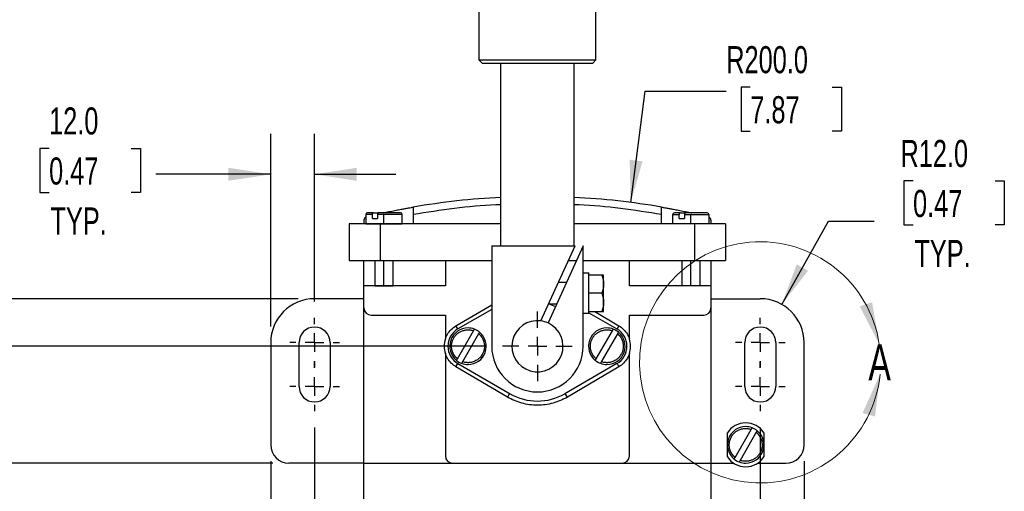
# Model space of a CAD drawing. Header units: millimetres. Extents: x 22 to 956, y 22 to 733.
# Tile 4 of 10: x 192 to 461, y 343 to 473. Entities that reach past the tile are written whole.
import ezdxf

# ---------------------------------------------------------------- set-up
doc = ezdxf.new("R2010")
doc.units = ezdxf.units.MM
doc.header["$LTSCALE"] = 3.5
doc.linetypes.add('CENTERX2', pattern=[20.32, 12.7, -2.54, 2.54, -2.54])
doc.layers.add('CENTER', color=40, linetype='CENTERX2')
doc.layers.add('DIMENSIONS', color=140, linetype='Continuous', lineweight=25)
doc.styles.add('SLDTEXTSTYLE0', font='TXT', dxfattribs={"width": 0.7})
doc.dimstyles.new('SLDDIMSTYLE0', dxfattribs={"dimtxt": 7.553027, "dimasz": 11.557, "dimexe": 0, "dimexo": 0.0625, "dimgap": 1.888257, "dimtad": 0, "dimtih": 1, "dimtoh": 1, "dimrnd": 1e-09, "dimzin": 4, "dimdsep": 46, "dimtxsty": 'SLDTEXTSTYLE0', "dimsah": 1, "dimcen": 0.09, "dimadec": 0, "dimazin": 1, "dimtfac": 1, "dimtofl": 0, "dimtmove": 0, "dimatfit": 3, "dimfxl": 0, "dimfrac": 2, "dimtolj": 1, "dimtzin": 12, "dimarcsym": 0})
doc.dimstyles.new('SLDDIMSTYLE2', dxfattribs={"dimtxt": 7.553027, "dimasz": 11.557, "dimexe": 0, "dimexo": 0.0625, "dimgap": 1.888257, "dimtad": 0, "dimtih": 1, "dimtoh": 1, "dimrnd": 1e-09, "dimzin": 12, "dimdsep": 46, "dimtxsty": 'SLDTEXTSTYLE0', "dimsah": 1, "dimcen": 0.09, "dimadec": 0, "dimazin": 3, "dimtfac": 1, "dimtofl": 0, "dimtmove": 0, "dimatfit": 3, "dimfxl": 0, "dimfrac": 2, "dimtolj": 1, "dimtzin": 12, "dimarcsym": 0})
doc.dimstyles.new('SLDDIMSTYLE3', dxfattribs={"dimtxt": 7.553027, "dimasz": 11.557, "dimexe": 0, "dimexo": 0.0625, "dimgap": 1.888257, "dimtad": 0, "dimtih": 1, "dimtoh": 1, "dimrnd": 1e-09, "dimzin": 4, "dimdsep": 46, "dimtxsty": 'SLDTEXTSTYLE0', "dimsah": 1, "dimcen": 0.09, "dimadec": 0, "dimazin": 1, "dimtfac": 1, "dimtmove": 0, "dimatfit": 0, "dimfxl": 0, "dimfrac": 2, "dimtolj": 1, "dimtzin": 12, "dimarcsym": 0})
doc.dimstyles.new('SLDDIMSTYLE4', dxfattribs={"dimtxt": 7.553027, "dimasz": 11.557, "dimexe": 0, "dimexo": 0.0625, "dimgap": 1.888257, "dimtad": 0, "dimtih": 1, "dimtoh": 1, "dimrnd": 1e-09, "dimzin": 4, "dimdsep": 46, "dimtxsty": 'SLDTEXTSTYLE0', "dimsah": 1, "dimcen": 0, "dimadec": 0, "dimazin": 1, "dimtfac": 1, "dimtofl": 0, "dimtmove": 0, "dimatfit": 3, "dimfxl": 0, "dimfrac": 2, "dimtolj": 1, "dimtzin": 12, "dimarcsym": 0})
doc.dimstyles.new('SLDDIMSTYLE5', dxfattribs={"dimtxt": 7.553027, "dimasz": 11.557, "dimexe": 0, "dimexo": 0.0625, "dimgap": 1.888257, "dimtad": 0, "dimtih": 1, "dimtoh": 1, "dimrnd": 1e-09, "dimzin": 4, "dimdsep": 46, "dimtxsty": 'SLDTEXTSTYLE0', "dimsah": 1, "dimcen": 0, "dimadec": 0, "dimazin": 1, "dimtfac": 1, "dimtofl": 0, "dimtmove": 0, "dimatfit": 3, "dimfxl": 0, "dimfrac": 2, "dimtolj": 1, "dimtzin": 12, "dimarcsym": 0})

# ---------------------------------------------------------------- blocks, each defined once
blk = doc.blocks.new('_D_1')
at = {"layer": 'DIMENSIONS'}
for p, q in [((272.53, 360.97), (272.53, 160.6)), ((394.53, 360.97), (394.53, 160.6)), ((272.53, 171.71), (311.27, 171.71)), ((321.51, 171.71), (318.97, 171.71)), ((318.97, 171.71), (318.97, 159.71)), ((343.95, 171.71), (346.49, 171.71)), ((346.49, 171.71), (346.49, 159.71)), ((394.53, 171.71), (354.19, 171.71)), ((318.97, 159.71), (321.51, 159.71)), ((346.49, 159.71), (343.95, 159.71))]:
    blk.add_line(p, q, dxfattribs=at)
for points in [[(272.53, 171.71), (284.09, 169.93), (284.09, 173.49)], [(394.53, 171.71), (382.97, 173.49), (382.97, 169.93)]]:
    blk.add_solid(points, dxfattribs=at)
at = {"layer": 'DIMENSIONS', "char_height": 7.408, "attachment_point": 1, "style": 'SLDTEXTSTYLE0'}
for s, insert in [('122.0', (318.37, 182.95)), ('4.80', (321.51, 169.26))]:
    blk.add_mtext(s, dxfattribs=dict(at, insert=insert))
blk = doc.blocks.new('_D_2')
at = {"layer": 'DIMENSIONS'}
for p, q in [((260.53, 351.76), (260.53, 128.59)), ((406.53, 351.76), (406.53, 128.59)), ((260.53, 139.7), (311.27, 139.7)), ((321.51, 139.7), (318.97, 139.7)), ((318.97, 139.7), (318.97, 127.7)), ((343.95, 139.7), (346.49, 139.7)), ((346.49, 139.7), (346.49, 127.7)), ((406.53, 139.7), (354.19, 139.7)), ((318.97, 127.7), (321.51, 127.7)), ((346.49, 127.7), (343.95, 127.7))]:
    blk.add_line(p, q, dxfattribs=at)
for points in [[(260.53, 139.7), (272.09, 137.92), (272.09, 141.48)], [(406.53, 139.7), (394.97, 141.48), (394.97, 137.92)]]:
    blk.add_solid(points, dxfattribs=at)
at = {"layer": 'DIMENSIONS', "char_height": 7.408, "attachment_point": 1, "style": 'SLDTEXTSTYLE0'}
for s, insert in [('146.0', (318.37, 150.94)), ('5.75', (321.51, 137.25))]:
    blk.add_mtext(s, dxfattribs=dict(at, insert=insert))
blk = doc.blocks.new('_D_5')
at = {"layer": 'DIMENSIONS'}
for p, q in [((261.09, 351.2), (161.93, 351.2)), ((173.04, 351.2), (173.04, 311.82)), ((161.82, 298.12), (159.28, 298.12)), ((159.28, 298.12), (159.28, 286.12)), ((184.26, 298.12), (186.8, 298.12)), ((186.8, 298.12), (186.8, 286.12)), ((159.28, 286.12), (161.82, 286.12)), ((186.8, 286.12), (184.26, 286.12)), ((173.04, 237.7), (173.04, 284.43)), ((317.56, 237.7), (161.93, 237.7))]:
    blk.add_line(p, q, dxfattribs=at)
for points in [[(173.04, 351.2), (171.26, 339.65), (174.82, 339.65)], [(173.04, 237.7), (174.82, 249.26), (171.26, 249.26)]]:
    blk.add_solid(points, dxfattribs=at)
at = {"layer": 'DIMENSIONS', "char_height": 7.408, "attachment_point": 1, "style": 'SLDTEXTSTYLE0'}
for s, insert in [('113.5', (158.68, 309.36)), ('4.47', (161.82, 295.67))]:
    blk.add_mtext(s, dxfattribs=dict(at, insert=insert))
blk = doc.blocks.new('_D_6')
at = {"layer": 'DIMENSIONS'}
for p, q in [((268.09, 396.2), (88.42, 396.2)), ((99.53, 396.2), (99.53, 335.48)), ((88.31, 321.79), (85.77, 321.79)), ((85.77, 321.79), (85.77, 309.78)), ((110.75, 321.79), (113.29, 321.79)), ((113.29, 321.79), (113.29, 309.78)), ((85.77, 309.78), (88.31, 309.78)), ((99.53, 237.7), (99.53, 308.09)), ((113.29, 309.78), (110.75, 309.78)), ((317.56, 237.7), (88.42, 237.7))]:
    blk.add_line(p, q, dxfattribs=at)
for points in [[(99.53, 396.2), (97.75, 384.65), (101.31, 384.65)], [(99.53, 237.7), (101.31, 249.26), (97.75, 249.26)]]:
    blk.add_solid(points, dxfattribs=at)
at = {"layer": 'DIMENSIONS', "char_height": 7.408, "attachment_point": 1, "style": 'SLDTEXTSTYLE0'}
for s, insert in [('158.5', (85.17, 333.03)), ('6.24', (88.31, 319.33))]:
    blk.add_mtext(s, dxfattribs=dict(at, insert=insert))
blk = doc.blocks.new('_D_7')
at = {"layer": 'DIMENSIONS'}
for p, q in [((329.09, 563.35), (54.78, 563.35)), ((65.89, 563.35), (65.89, 420.62)), ((51.53, 406.92), (48.99, 406.92)), ((48.99, 406.92), (48.99, 394.92)), ((80.25, 406.92), (82.79, 406.92)), ((82.79, 406.92), (82.79, 394.92)), ((48.99, 394.92), (51.53, 394.92)), ((82.79, 394.92), (80.25, 394.92)), ((65.89, 237.7), (65.89, 393.23)), ((317.56, 237.7), (54.78, 237.7))]:
    blk.add_line(p, q, dxfattribs=at)
for points in [[(65.89, 563.35), (64.11, 551.8), (67.67, 551.8)], [(65.89, 237.7), (67.67, 249.26), (64.11, 249.26)]]:
    blk.add_solid(points, dxfattribs=at)
at = {"layer": 'DIMENSIONS', "char_height": 7.408, "attachment_point": 1, "style": 'SLDTEXTSTYLE0'}
for s, insert in [('325.7', (51.53, 418.16)), ('12.82', (51.53, 404.47))]:
    blk.add_mtext(s, dxfattribs=dict(at, insert=insert))
blk = doc.blocks.new('_D_8')
at = {"layer": 'DIMENSIONS'}
for p, q in [((260.53, 388.65), (260.53, 441.38)), ((272.53, 395.44), (272.53, 441.38)), ((199.88, 437.34), (197.35, 437.34)), ((197.35, 437.34), (197.35, 425.33)), ((222.33, 437.34), (224.86, 437.34)), ((224.86, 437.34), (224.86, 425.33)), ((260.53, 430.27), (229.09, 430.27)), ((272.53, 430.27), (294.76, 430.27)), ((197.35, 425.33), (199.88, 425.33)), ((224.86, 425.33), (222.33, 425.33))]:
    blk.add_line(p, q, dxfattribs=at)
for points in [[(260.53, 430.27), (248.97, 432.05), (248.97, 428.49)], [(272.53, 430.27), (284.09, 428.49), (284.09, 432.05)]]:
    blk.add_solid(points, dxfattribs=at)
at = {"layer": 'DIMENSIONS', "char_height": 7.408, "attachment_point": 1, "style": 'SLDTEXTSTYLE0'}
for s, insert in [('12.0', (199.88, 448.58)), ('0.47', (199.88, 434.88)), ('TYP.', (200.25, 421.19))]:
    blk.add_mtext(s, dxfattribs=dict(at, insert=insert))
blk = doc.blocks.new('_D_9')
at = {"layer": 'DIMENSIONS'}
for p, q in [((436.34, 428.44), (433.8, 428.44)), ((433.8, 428.44), (433.8, 416.44)), ((458.78, 428.44), (461.32, 428.44)), ((461.32, 428.44), (461.32, 416.44)), ((400.41, 394.67), (413.22, 417.48)), ((413.22, 417.48), (425.71, 417.48)), ((433.8, 416.44), (436.34, 416.44)), ((461.32, 416.44), (458.78, 416.44))]:
    blk.add_line(p, q, dxfattribs=at)
blk.add_solid([(400.41, 394.67), (407.62, 403.87), (404.52, 405.61)], dxfattribs=at)
at = {"layer": 'DIMENSIONS', "char_height": 7.408, "attachment_point": 1, "style": 'SLDTEXTSTYLE0'}
for s, insert in [('R12.0', (432.9, 439.68)), ('0.47', (436.34, 425.99)), ('TYP.', (436.7, 412.29))]:
    blk.add_mtext(s, dxfattribs=dict(at, insert=insert))
blk = doc.blocks.new('_D_10')
at = {"layer": 'DIMENSIONS'}
for p, q in [((319.55, 383.2), (123.68, 383.2)), ((134.79, 383.2), (134.79, 321.45)), ((123.57, 307.76), (121.03, 307.76)), ((121.03, 307.76), (121.03, 295.75)), ((146.01, 307.76), (148.55, 307.76)), ((148.55, 307.76), (148.55, 295.75)), ((121.03, 295.75), (123.57, 295.75)), ((134.79, 237.7), (134.79, 294.06)), ((148.55, 295.75), (146.01, 295.75)), ((317.56, 237.7), (123.68, 237.7))]:
    blk.add_line(p, q, dxfattribs=at)
for points in [[(134.79, 383.2), (133.01, 371.65), (136.57, 371.65)], [(134.79, 237.7), (136.57, 249.26), (133.01, 249.26)]]:
    blk.add_solid(points, dxfattribs=at)
at = {"layer": 'DIMENSIONS', "char_height": 7.408, "attachment_point": 1, "style": 'SLDTEXTSTYLE0'}
for s, insert in [('145.5', (120.43, 319)), ('5.73', (123.57, 305.3))]:
    blk.add_mtext(s, dxfattribs=dict(at, insert=insert))
blk = doc.blocks.new('_D_11')
at = {"layer": 'DIMENSIONS'}
for p, q in [((359.06, 422.57), (362.99, 453.04)), ((362.99, 453.04), (385.21, 453.04)), ((391.79, 454.11), (389.25, 454.11)), ((389.25, 454.11), (389.25, 442.1)), ((414.24, 454.11), (416.77, 454.11)), ((416.77, 454.11), (416.77, 442.1)), ((389.25, 442.1), (391.79, 442.1)), ((416.77, 442.1), (414.24, 442.1))]:
    blk.add_line(p, q, dxfattribs=at)
blk.add_solid([(359.06, 422.57), (362.3, 433.8), (358.78, 434.26)], dxfattribs=at)
at = {"layer": 'DIMENSIONS', "char_height": 7.408, "attachment_point": 1, "style": 'SLDTEXTSTYLE0'}
for s, insert in [('R200.0', (385.21, 465.35)), ('7.87', (391.79, 451.65))]:
    blk.add_mtext(s, dxfattribs=dict(at, insert=insert))
blk = doc.blocks.new('SW_CENTERMARKSYMBOL_0')
at = {"layer": 'CENTER', "color": 0}
for p, q in [((0, 5.08), (0, 6.79)), ((-5.08, 0), (-6.79, 0)), ((0, 0), (-2.54, 0)), ((0, 0), (0, 2.54)), ((0, 0), (0, -2.54)), ((0, 0), (2.54, 0)), ((5.08, 0), (6.79, 0)), ((0, -5.08), (0, -6.79))]:
    blk.add_line(p, q, dxfattribs=at)
blk = doc.blocks.new('SW_CENTERMARKSYMBOL_1')
at = {"layer": 'CENTER', "color": 0}
for p, q in [((0, 5.08), (0, 6.79)), ((-5.08, 0), (-6.79, 0)), ((0, 0), (-2.54, 0)), ((0, 0), (0, 2.54)), ((0, 0), (0, -2.54)), ((0, 0), (2.54, 0)), ((5.08, 0), (6.79, 0)), ((0, -5.08), (0, -6.79))]:
    blk.add_line(p, q, dxfattribs=at)
blk = doc.blocks.new('SW_CENTERMARKSYMBOL_2')
at = {"layer": 'CENTER', "color": 0}
for p, q in [((0, 5.08), (0, 6.79)), ((-5.08, 0), (-6.79, 0)), ((0, 0), (-2.54, 0)), ((0, 0), (0, 2.54)), ((0, 0), (0, -2.54)), ((0, 0), (2.54, 0)), ((5.08, 0), (6.79, 0)), ((0, -5.08), (0, -6.79))]:
    blk.add_line(p, q, dxfattribs=at)
blk = doc.blocks.new('SW_CENTERMARKSYMBOL_3')
at = {"layer": 'CENTER', "color": 0}
for p, q in [((0, 5.08), (0, 6.79)), ((-5.08, 0), (-6.79, 0)), ((0, 0), (-2.54, 0)), ((0, 0), (0, 2.54)), ((0, 0), (0, -2.54)), ((0, 0), (2.54, 0)), ((5.08, 0), (6.79, 0)), ((0, -5.08), (0, -6.79))]:
    blk.add_line(p, q, dxfattribs=at)
blk = doc.blocks.new('SW_CENTERMARKSYMBOL_4')
at = {"layer": 'CENTER', "color": 0}
for p, q in [((0, 5.08), (0, 9.54)), ((-5.08, 0), (-9.54, 0)), ((0, 0), (-2.54, 0)), ((0, 0), (0, 2.54)), ((0, 0), (0, -2.54)), ((0, 0), (2.54, 0)), ((5.08, 0), (9.54, 0)), ((0, -5.08), (0, -9.54))]:
    blk.add_line(p, q, dxfattribs=at)

msp = doc.modelspace()

# ---------------------------------------------------------------- linework, layer by layer
for p, q in [((317.532, 559.823), (317.532, 461.573)), ((349.532, 461.573), (349.532, 559.823)), ((317.532, 461.573), (318.401, 460.704)), ((317.532, 461.573), (333.532, 461.573)), ((333.532, 461.573), (349.532, 461.573)), ((348.662, 460.704), (349.532, 461.573)), ((318.401, 460.704), (333.532, 460.704)), ((323.532, 410.702), (323.532, 460.704)), ((333.532, 460.704), (348.662, 460.704)), ((343.532, 460.704), (343.532, 410.702)), ((286.532, 419.252), (286.532, 416.752)), ((288.371, 419.252), (286.532, 419.252)), ((288.371, 418.202), (288.371, 419.252)), ((288.371, 418.202), (289.757, 418.202)), ((288.625, 419.752), (289.881, 419.752)), ((291.532, 419.252), (289.757, 419.252)), ((289.757, 419.252), (289.757, 418.202)), ((291.532, 416.752), (291.532, 419.252)), ((296.532, 419.252), (291.532, 419.252)), ((296.532, 416.752), (296.532, 419.252)), ((299.532, 419.261), (299.532, 416.702)), ((367.532, 416.702), (367.532, 419.261)), ((370.532, 419.202), (370.532, 416.702)), ((372.371, 419.202), (370.532, 419.202)), ((372.371, 418.202), (372.371, 419.202)), ((372.371, 418.202), (373.757, 418.202)), ((372.625, 419.702), (373.881, 419.702)), ((375.532, 419.202), (373.757, 419.202)), ((373.757, 419.202), (373.757, 418.202)), ((375.532, 419.743), (375.719, 419.702)), ((375.532, 419.743), (375.532, 419.702)), ((375.532, 416.702), (375.532, 419.202)), ((380.532, 419.202), (375.532, 419.202)), ((380.532, 416.702), (380.532, 419.202)), ((282.032, 416.702), (282.032, 406.702)), ((290.532, 416.702), (282.032, 416.702)), ((286.032, 417.693), (286.032, 416.702)), ((286.532, 416.752), (291.532, 416.752)), ((289.032, 416.752), (289.032, 416.702)), ((290.532, 416.702), (290.532, 406.702)), ((323.532, 416.702), (290.532, 416.702)), ((291.532, 416.752), (296.532, 416.752)), ((291.532, 416.702), (291.532, 416.752)), ((294.032, 416.702), (294.032, 416.752)), ((376.532, 416.702), (343.532, 416.702)), ((376.532, 416.702), (376.532, 406.702)), ((385.032, 416.702), (376.532, 416.702)), ((381.032, 417.693), (381.032, 416.702)), ((385.032, 416.702), (385.032, 406.702)), ((321.032, 410.702), (321.032, 383.202)), ((321.032, 410.702), (343.835, 410.702)), ((334.487, 390.137), (343.835, 410.702)), ((346.032, 410.702), (336.428, 389.575)), ((346.032, 383.202), (346.032, 410.702)), ((282.032, 406.702), (290.532, 406.702)), ((286.032, 399.702), (286.032, 406.702)), ((289.032, 406.702), (289.032, 399.752)), ((290.532, 406.702), (321.032, 406.702)), ((291.532, 399.752), (291.532, 406.702)), ((294.032, 399.752), (294.032, 406.702)), ((308.332, 406.702), (308.332, 399.702)), ((342.016, 406.702), (344.213, 406.702)), ((346.032, 406.702), (376.532, 406.702)), ((358.732, 399.702), (358.732, 406.702)), ((373.032, 406.702), (373.032, 399.702)), ((375.532, 399.702), (375.532, 406.702)), ((376.532, 406.702), (385.032, 406.702)), ((378.032, 399.702), (378.032, 406.702)), ((381.032, 406.702), (381.032, 399.702)), ((346.032, 403.252), (347.632, 403.252)), ((347.632, 402.702), (347.632, 403.252)), ((347.632, 402.288), (347.632, 402.702)), ((351.185, 402.702), (347.632, 402.702)), ((347.632, 398.116), (347.632, 402.288)), ((351.632, 400.202), (351.632, 402.702)), ((286.032, 393.702), (286.032, 399.702)), ((308.332, 399.702), (286.032, 399.702)), ((289.032, 399.752), (291.532, 399.752)), ((291.532, 399.752), (294.032, 399.752)), ((339.289, 400.702), (341.486, 400.702)), ((351.632, 395.202), (351.632, 400.202)), ((381.032, 399.702), (358.732, 399.702)), ((381.032, 399.702), (381.032, 393.702)), ((286.032, 396.202), (272.532, 396.202)), ((347.632, 397.702), (347.632, 398.116)), ((347.632, 397.288), (347.632, 397.702)), ((351.185, 397.702), (347.632, 397.702)), ((347.632, 393.116), (347.632, 397.288)), ((381.032, 396.202), (394.532, 396.202)), ((286.032, 351.202), (286.032, 393.702)), ((311.23, 388.801), (321.032, 394.58)), ((338.759, 394.702), (336.562, 394.702)), ((351.632, 392.702), (351.632, 395.202)), ((381.032, 393.702), (381.032, 351.202)), ((288.032, 391.702), (308.345, 391.702)), ((308.345, 391.702), (308.345, 385.189)), ((321.032, 393.306), (311.782, 387.965)), ((347.632, 392.152), (346.032, 392.152)), ((347.632, 392.702), (347.632, 393.116)), ((347.632, 392.702), (351.185, 392.702)), ((347.632, 392.152), (347.632, 392.702)), ((347.632, 392.382), (355.282, 387.965)), ((349.217, 392.702), (355.833, 388.801)), ((358.718, 391.702), (379.032, 391.702)), ((358.718, 385.189), (358.718, 391.702)), ((311.738, 387.94), (311.23, 388.801)), ((355.833, 388.801), (355.325, 387.94)), ((311.625, 379.767), (316.053, 387.437)), ((317.439, 386.637), (313.01, 378.967)), ((349.625, 379.767), (354.053, 387.437)), ((355.439, 386.637), (351.01, 378.967)), ((260.532, 384.202), (260.532, 356.202)), ((268.282, 372.202), (268.282, 384.202)), ((276.782, 384.202), (276.782, 372.202)), ((390.282, 372.202), (390.282, 384.202)), ((398.782, 384.202), (398.782, 372.202)), ((406.532, 356.202), (406.532, 384.202)), ((308.345, 381.216), (308.345, 353.202)), ((358.718, 353.202), (358.718, 381.216)), ((311.23, 377.603), (311.738, 378.464)), ((325.329, 369.29), (311.23, 377.603)), ((311.782, 378.439), (326.032, 370.212)), ((355.282, 378.439), (341.032, 370.212)), ((355.833, 377.603), (341.734, 369.29)), ((355.325, 378.464), (355.833, 377.603)), ((325.913, 370.28), (325.329, 369.29)), ((341.734, 369.29), (341.15, 370.28)), ((385.532, 356.202), (385.532, 359.519)), ((387.625, 352.767), (392.053, 360.437)), ((393.439, 359.637), (389.01, 351.967)), ((395.532, 359.519), (395.532, 356.202)), ((385.532, 352.886), (385.532, 356.202)), ((395.532, 356.202), (395.532, 352.886)), ((286.032, 351.202), (265.532, 351.202)), ((286.032, 351.202), (310.345, 351.202)), ((286.032, 339.913), (286.032, 351.202)), ((310.345, 351.202), (356.718, 351.202)), ((356.718, 351.202), (381.032, 351.202)), ((381.032, 351.202), (381.032, 339.913)), ((381.032, 351.202), (387.215, 351.202)), ((393.848, 351.202), (401.532, 351.202))]:
    msp.add_line(p, q)
at = {"flags": 128}
msp.add_lwpolyline([(336.959, 394.702), (337.069, 394.669), (338.497, 394.127)], dxfattribs=at)
for centre, radius, start, end in [((333.532, 224.202), 200, 92.86598, 99.78782), ((333.532, 224.202), 200, 80.21218, 87.13402), ((287.032, 417.693), 1, 120, 180), ((287.032, 419.252), 0.5, 90, 180), ((296.032, 419.252), 0.5, 0, 90), ((371.032, 419.202), 0.5, 90, 180), ((380.032, 419.202), 0.5, 0, 90), ((380.032, 417.693), 1, 0, 60), ((272.532, 384.202), 12, 90, 180), ((394.532, 384.202), 12, 0, 90), ((288.032, 393.702), 2, 180, 270), ((379.032, 393.702), 2, 270, 0), ((272.532, 384.202), 4.25, 0, 180), ((314.532, 383.202), 5, 90, 230.7931), ((314.532, 383.202), 5, 69.2069, 90), ((333.532, 383.202), 7, 82.15759, 65.55605), ((333.532, 383.202), 7, 65.55605, 82.15759), ((352.532, 383.202), 5, 90, 230.7931), ((352.532, 383.202), 5, 69.2069, 90), ((394.532, 384.202), 4.25, 0, 180), ((314.532, 383.202), 5.5, 120, 240), ((314.532, 383.202), 5, 270, 50.7931), ((314.532, 383.202), 5, 50.7931, 69.2069), ((352.532, 383.202), 5, 270, 50.7931), ((352.532, 383.202), 5, 50.7931, 69.2069), ((352.532, 383.202), 5.5, 300, 60), ((333.532, 383.202), 12.5, 180, 0), ((314.532, 383.202), 5, 230.7931, 249.2069), ((314.532, 383.202), 5, 249.2069, 270), ((352.532, 383.202), 5, 230.7931, 249.2069), ((352.532, 383.202), 5, 249.2069, 270), ((272.532, 372.202), 4.25, 180, 0), ((394.532, 372.202), 4.25, 180, 0), ((333.532, 383.202), 15, 240, 300), ((390.532, 356.202), 6, 33.55731, 146.44269), ((390.532, 356.202), 5, 90, 230.7931), ((390.532, 356.202), 5, 69.2069, 90), ((390.532, 356.202), 5, 270, 50.7931), ((390.532, 356.202), 5, 50.7931, 69.2069), ((265.532, 356.202), 5, 180, 270), ((401.532, 356.202), 5, 270, 0), ((310.345, 353.202), 2, 180, 270), ((356.718, 353.202), 2, 270, 0), ((390.532, 356.202), 6, 213.55731, 326.44269), ((390.532, 356.202), 5, 230.7931, 249.2069), ((390.532, 356.202), 5, 249.2069, 270)]:
    msp.add_arc(centre, radius, start, end)
at = {"color": 7, "linetype": 'Continuous', "lineweight": 18}
msp.add_arc((394.475, 378.79), 33.006, 8.59024, 354.41141, dxfattribs=at)
for points, knots in [([(291.532, 419.743), (291.631, 419.764), (291.829, 419.806), (292.125, 419.869), (292.418, 419.931), (292.71, 419.992), (293, 420.052), (293.466, 420.148), (294.102, 420.278), (294.86, 420.428), (295.563, 420.565), (296.193, 420.686), (296.774, 420.796), (297.306, 420.894), (297.797, 420.984), (298.399, 421.093), (298.901, 421.181), (299.21, 421.235), (299.354, 421.26), (299.435, 421.274), (299.491, 421.284), (299.525, 421.29), (299.529, 421.291), (299.532, 421.291)], [0, 0, 0, 0, 0.0240201, 0.0478916, 0.0716458, 0.0953142, 0.1189286, 0.1425214, 0.2102544, 0.2778227, 0.3385097, 0.3999551, 0.4577022, 0.5148733, 0.5750742, 0.6350031, 0.758637, 0.8303679, 0.8655991, 0.9004221, 0.9332539, 0.9664141, 1, 1, 1, 1]), ([(299.532, 421.291), (299.532, 421.29), (299.532, 421.288), (299.531, 421.274), (299.531, 421.251), (299.531, 421.219), (299.531, 421.177), (299.531, 421.125), (299.531, 421.064), (299.531, 420.993), (299.531, 420.913), (299.532, 420.823), (299.532, 420.676), (299.531, 420.444), (299.532, 420.155), (299.531, 419.869), (299.531, 419.588), (299.532, 419.377), (299.532, 419.261)], [0, 0, 0, 0, 0.04207064, 0.08454272, 0.12742207, 0.17071437, 0.21442512, 0.25855964, 0.3031231, 0.34812048, 0.39355663, 0.43943619, 0.48576369, 0.60091155, 0.72671539, 0.79959, 0.89069087, 1, 1, 1, 1]), ([(323.532, 421.915), (323.07, 421.902), (318.814, 421.791), (310.786, 420.994), (303.283, 419.839), (299.532, 419.261)], [0, 0, 0, 0, 0.0572867, 0.5286433, 1, 1, 1, 1]), ([(367.532, 419.261), (363.78, 419.839), (356.277, 420.994), (348.249, 421.791), (343.993, 421.902), (343.532, 421.915)], [0, 0, 0, 0, 0.4713567, 0.9427133, 1, 1, 1, 1]), ([(367.532, 419.261), (367.532, 419.307), (367.532, 419.395), (367.532, 419.523), (367.532, 419.641), (367.532, 419.751), (367.532, 419.852), (367.532, 419.943), (367.532, 420.025), (367.532, 420.199), (367.532, 420.444), (367.532, 420.707), (367.532, 420.901), (367.532, 421.044), (367.532, 421.155), (367.532, 421.234), (367.532, 421.282), (367.532, 421.288), (367.532, 421.291)], [0, 0, 0, 0, 0.0431161, 0.0836812, 0.121695, 0.1571574, 0.1900683, 0.2204274, 0.2482347, 0.2734902, 0.3991179, 0.514445, 0.5989556, 0.6819917, 0.7635824, 0.8437585, 0.9225528, 1, 1, 1, 1]), ([(367.532, 421.291), (367.533, 421.291), (367.535, 421.291), (367.551, 421.288), (367.578, 421.283), (367.623, 421.275), (367.694, 421.263), (367.839, 421.238), (368.146, 421.184), (368.645, 421.096), (369.235, 420.99), (369.719, 420.901), (370.246, 420.804), (370.823, 420.695), (371.451, 420.575), (372.154, 420.438), (372.918, 420.286), (373.609, 420.146), (374.181, 420.028), (374.627, 419.935), (375.077, 419.84), (375.38, 419.775), (375.532, 419.743)], [0, 0, 0, 0, 0.0234497, 0.0466988, 0.0697796, 0.0927254, 0.1287626, 0.1652605, 0.2394686, 0.3615811, 0.4209518, 0.4805996, 0.5376778, 0.5954168, 0.6568804, 0.7176742, 0.7860859, 0.8546253, 0.8907, 0.9268777, 0.9632734, 1, 1, 1, 1]), ([(288.625, 419.752), (288.309, 419.752), (287.679, 419.752), (287.112, 419.752), (287.103, 419.752), (287.098, 419.752)], [0, 0, 0, 0, 0.3458731, 0.6917462, 1, 1, 1, 1]), ([(288.371, 419.252), (288.371, 419.273), (288.372, 419.316), (288.379, 419.379), (288.389, 419.441), (288.403, 419.5), (288.422, 419.555), (288.45, 419.618), (288.492, 419.684), (288.553, 419.74), (288.6, 419.748), (288.625, 419.752)], [0, 0, 0, 0, 0.0804534, 0.1617273, 0.2438557, 0.3268699, 0.4107983, 0.4956661, 0.6451961, 0.8133208, 1, 1, 1, 1]), ([(290.01, 419.752), (289.998, 419.751), (289.973, 419.749), (289.938, 419.733), (289.906, 419.71), (289.877, 419.68), (289.852, 419.644), (289.82, 419.589), (289.788, 419.503), (289.762, 419.381), (289.758, 419.295), (289.757, 419.252)], [0, 0, 0, 0, 0.09511958, 0.18589147, 0.27230872, 0.35436745, 0.43206771, 0.5054143, 0.67285831, 0.83763899, 1, 1, 1, 1]), ([(295.965, 419.752), (295.986, 419.752), (296.045, 419.752), (295.823, 419.752), (295.585, 419.752), (295.428, 419.752), (295.425, 419.752), (295.415, 419.752), (295.104, 419.752), (294.293, 419.752), (293.214, 419.752), (292.632, 419.752), (292.157, 419.752), (291.243, 419.752), (290.406, 419.752), (290.01, 419.752)], [0, 0, 0, 0, 0.0580485, 0.1646914, 0.2736359, 0.2737017, 0.2742044, 0.2755871, 0.2807951, 0.4882278, 0.6861005, 0.6874185, 0.6983669, 0.857544, 1, 1, 1, 1]), ([(372.625, 419.702), (372.309, 419.702), (371.679, 419.702), (371.112, 419.702), (371.103, 419.702), (371.098, 419.702)], [0, 0, 0, 0, 0.3458731, 0.6917462, 1, 1, 1, 1]), ([(372.371, 419.202), (372.371, 419.223), (372.372, 419.266), (372.379, 419.329), (372.389, 419.391), (372.403, 419.45), (372.422, 419.505), (372.45, 419.568), (372.492, 419.634), (372.553, 419.69), (372.6, 419.698), (372.625, 419.702)], [0, 0, 0, 0, 0.08045338, 0.16172735, 0.24385572, 0.3268699, 0.41079834, 0.49566609, 0.6451961, 0.81332079, 1, 1, 1, 1]), ([(374.01, 419.702), (373.998, 419.701), (373.973, 419.699), (373.938, 419.683), (373.906, 419.66), (373.877, 419.63), (373.852, 419.594), (373.82, 419.539), (373.788, 419.453), (373.762, 419.331), (373.758, 419.245), (373.757, 419.202)], [0, 0, 0, 0, 0.0951196, 0.1858915, 0.2723087, 0.3543674, 0.4320677, 0.5054143, 0.6728583, 0.837639, 1, 1, 1, 1]), ([(379.965, 419.702), (379.986, 419.702), (380.045, 419.702), (379.823, 419.702), (379.585, 419.702), (379.428, 419.702), (379.425, 419.702), (379.415, 419.702), (379.104, 419.702), (378.293, 419.702), (377.214, 419.702), (376.632, 419.702), (376.157, 419.702), (375.243, 419.702), (374.406, 419.702), (374.01, 419.702)], [0, 0, 0, 0, 0.0580485, 0.1646914, 0.2736359, 0.2737017, 0.2742044, 0.2755871, 0.2807951, 0.4882278, 0.6861005, 0.6874185, 0.6983669, 0.857544, 1, 1, 1, 1]), ([(308.345, 385.189), (308.49, 385.641), (309.148, 387.125), (310.31, 388.259), (311.23, 388.801)], [0, 0, 0, 0, 0.10365769, 0.35365769, 0.35365769, 0.35365769, 0.35365769]), ([(355.833, 388.801), (356.754, 388.259), (357.915, 387.125), (358.573, 385.641), (358.718, 385.189)], [0.64634231, 0.64634231, 0.64634231, 0.64634231, 0.89634227, 0.99999997, 0.99999997, 0.99999997, 0.99999997]), ([(311.625, 379.767), (311.572, 379.813), (311.468, 379.904), (311.319, 380.049), (311.177, 380.201), (311.042, 380.359), (310.914, 380.523), (310.794, 380.693), (310.682, 380.868), (310.579, 381.049), (310.483, 381.233), (310.397, 381.422), (310.319, 381.615), (310.25, 381.812), (310.17, 382.081), (310.092, 382.427), (310.038, 382.851), (310.024, 383.278), (310.054, 383.715), (310.126, 384.158), (310.247, 384.604), (310.414, 385.039), (310.592, 385.387), (310.755, 385.653), (310.932, 385.911), (311.271, 386.33), (311.827, 386.835), (312.458, 387.215), (312.983, 387.436), (313.374, 387.556), (313.753, 387.64), (314.241, 387.705), (314.714, 387.709), (315.162, 387.661), (315.464, 387.608), (315.763, 387.536), (315.956, 387.47), (316.053, 387.437)], [0, 0, 0, 0, 0.0166008, 0.0332016, 0.0498024, 0.0664032, 0.0830039, 0.0996047, 0.1162055, 0.1328063, 0.1494071, 0.1660079, 0.1826087, 0.1992095, 0.2158103, 0.2499128, 0.2840161, 0.3181053, 0.3521855, 0.3887933, 0.4253592, 0.4627593, 0.5001166, 0.5188537, 0.5375293, 0.5748865, 0.6479649, 0.7160953, 0.7501838, 0.7842641, 0.8138499, 0.843225, 0.902094, 0.9265752, 0.9510561, 0.9755289, 1, 1, 1, 1]), ([(317.439, 386.637), (317.493, 386.59), (317.602, 386.495), (317.757, 386.342), (317.905, 386.183), (318.045, 386.017), (318.176, 385.844), (318.3, 385.665), (318.414, 385.481), (318.52, 385.291), (318.616, 385.096), (318.702, 384.897), (318.779, 384.694), (318.846, 384.487), (318.903, 384.278), (318.95, 384.066), (318.987, 383.852), (319.013, 383.636), (319.029, 383.419), (319.037, 383.078), (319.006, 382.613), (318.906, 382.113), (318.726, 381.533), (318.397, 380.829), (317.828, 380.091), (317.216, 379.57), (316.684, 379.238), (316.188, 379.004), (315.674, 378.84), (315.25, 378.754), (314.927, 378.717), (314.689, 378.703), (314.437, 378.701), (314.152, 378.714), (313.813, 378.755), (313.423, 378.832), (313.154, 378.92), (313.01, 378.967)], [0, 0, 0, 0, 0.0173386, 0.0346773, 0.052016, 0.0693547, 0.0866934, 0.1040323, 0.1213711, 0.1387101, 0.1560492, 0.1733884, 0.1907277, 0.2080671, 0.2254067, 0.2427464, 0.2600863, 0.2774264, 0.2947667, 0.3121072, 0.3591176, 0.4061244, 0.4339475, 0.5045992, 0.5910742, 0.6549433, 0.696142, 0.7410618, 0.7859756, 0.8250493, 0.8445032, 0.8639025, 0.8821766, 0.9049244, 0.9321449, 0.9638371, 1, 1, 1, 1]), ([(316.053, 387.437), (316.065, 387.459), (316.09, 387.501), (316.125, 387.562), (316.157, 387.618), (316.186, 387.668), (316.211, 387.712), (316.243, 387.766), (316.275, 387.823), (316.302, 387.868), (316.305, 387.874), (316.307, 387.877)], [0, 0, 0, 0, 0.09511958, 0.18589147, 0.27230872, 0.35436745, 0.43206771, 0.5054143, 0.67285831, 0.83763899, 1, 1, 1, 1]), ([(317.692, 387.077), (317.692, 387.076), (317.691, 387.075), (317.685, 387.063), (317.674, 387.045), (317.66, 387.02), (317.641, 386.988), (317.614, 386.94), (317.572, 386.867), (317.51, 386.761), (317.463, 386.68), (317.439, 386.637)], [0, 0, 0, 0, 0.0804534, 0.1617274, 0.2438557, 0.3268699, 0.4107983, 0.4956661, 0.6451961, 0.8133208, 1, 1, 1, 1]), ([(349.625, 379.767), (349.572, 379.813), (349.468, 379.904), (349.319, 380.049), (349.177, 380.201), (349.042, 380.359), (348.914, 380.523), (348.794, 380.693), (348.682, 380.868), (348.579, 381.049), (348.483, 381.233), (348.397, 381.422), (348.319, 381.615), (348.25, 381.812), (348.17, 382.081), (348.092, 382.427), (348.038, 382.851), (348.024, 383.278), (348.054, 383.715), (348.126, 384.158), (348.247, 384.604), (348.414, 385.039), (348.592, 385.387), (348.755, 385.653), (348.932, 385.911), (349.271, 386.33), (349.827, 386.835), (350.458, 387.215), (350.983, 387.436), (351.374, 387.556), (351.753, 387.64), (352.241, 387.705), (352.714, 387.709), (353.162, 387.661), (353.464, 387.608), (353.763, 387.536), (353.956, 387.47), (354.053, 387.437)], [0, 0, 0, 0, 0.0166008, 0.0332016, 0.0498024, 0.0664032, 0.0830039, 0.0996047, 0.1162055, 0.1328063, 0.1494071, 0.1660079, 0.1826087, 0.1992095, 0.2158103, 0.2499128, 0.2840161, 0.3181053, 0.3521855, 0.3887933, 0.4253592, 0.4627593, 0.5001166, 0.5188537, 0.5375293, 0.5748865, 0.6479649, 0.7160953, 0.7501838, 0.7842641, 0.8138499, 0.843225, 0.902094, 0.9265752, 0.9510561, 0.9755289, 1, 1, 1, 1]), ([(355.439, 386.637), (355.493, 386.59), (355.602, 386.495), (355.757, 386.342), (355.905, 386.183), (356.045, 386.017), (356.176, 385.844), (356.3, 385.665), (356.414, 385.481), (356.52, 385.291), (356.616, 385.096), (356.702, 384.897), (356.779, 384.694), (356.846, 384.487), (356.903, 384.278), (356.95, 384.066), (356.987, 383.852), (357.013, 383.636), (357.029, 383.419), (357.037, 383.078), (357.006, 382.613), (356.906, 382.113), (356.726, 381.533), (356.397, 380.829), (355.828, 380.091), (355.216, 379.57), (354.684, 379.238), (354.188, 379.004), (353.674, 378.84), (353.25, 378.754), (352.927, 378.717), (352.689, 378.703), (352.437, 378.701), (352.152, 378.714), (351.813, 378.755), (351.423, 378.832), (351.154, 378.92), (351.01, 378.967)], [0, 0, 0, 0, 0.0173386, 0.0346773, 0.052016, 0.0693547, 0.0866934, 0.1040323, 0.1213711, 0.1387101, 0.1560492, 0.1733884, 0.1907277, 0.2080671, 0.2254067, 0.2427464, 0.2600863, 0.2774264, 0.2947667, 0.3121072, 0.3591176, 0.4061244, 0.4339475, 0.5045992, 0.5910742, 0.6549433, 0.696142, 0.7410618, 0.7859756, 0.8250493, 0.8445032, 0.8639025, 0.8821766, 0.9049244, 0.9321449, 0.9638371, 1, 1, 1, 1]), ([(354.053, 387.437), (354.065, 387.459), (354.09, 387.501), (354.125, 387.562), (354.157, 387.618), (354.186, 387.668), (354.211, 387.712), (354.243, 387.766), (354.275, 387.823), (354.302, 387.868), (354.305, 387.874), (354.307, 387.877)], [0, 0, 0, 0, 0.0951196, 0.1858915, 0.2723087, 0.3543674, 0.4320677, 0.5054143, 0.6728583, 0.837639, 1, 1, 1, 1]), ([(355.692, 387.077), (355.692, 387.076), (355.691, 387.075), (355.685, 387.063), (355.674, 387.045), (355.66, 387.02), (355.641, 386.988), (355.614, 386.94), (355.572, 386.867), (355.51, 386.761), (355.463, 386.68), (355.439, 386.637)], [0, 0, 0, 0, 0.0804534, 0.1617273, 0.2438557, 0.3268699, 0.4107983, 0.4956661, 0.6451961, 0.8133208, 1, 1, 1, 1]), ([(311.23, 377.603), (310.31, 378.146), (309.148, 379.28), (308.49, 380.763), (308.345, 381.216)], [0.64634231, 0.64634231, 0.64634231, 0.64634231, 0.89634227, 0.99999997, 0.99999997, 0.99999997, 0.99999997]), ([(358.718, 381.216), (358.573, 380.763), (357.915, 379.28), (356.754, 378.146), (355.833, 377.603)], [0, 0, 0, 0, 0.10365769, 0.35365769, 0.35365769, 0.35365769, 0.35365769]), ([(311.371, 379.328), (311.371, 379.329), (311.372, 379.33), (311.379, 379.341), (311.389, 379.359), (311.403, 379.384), (311.422, 379.416), (311.45, 379.464), (311.492, 379.537), (311.553, 379.643), (311.6, 379.725), (311.625, 379.767)], [0, 0, 0, 0, 0.0804534, 0.1617274, 0.2438557, 0.3268699, 0.4107983, 0.4956661, 0.6451961, 0.8133208, 1, 1, 1, 1]), ([(313.01, 378.967), (312.998, 378.945), (312.973, 378.903), (312.938, 378.842), (312.906, 378.786), (312.877, 378.737), (312.852, 378.693), (312.82, 378.638), (312.788, 378.582), (312.762, 378.536), (312.758, 378.531), (312.757, 378.528)], [0, 0, 0, 0, 0.0951196, 0.1858915, 0.2723087, 0.3543674, 0.4320677, 0.5054143, 0.6728583, 0.837639, 1, 1, 1, 1]), ([(349.371, 379.328), (349.371, 379.329), (349.372, 379.33), (349.379, 379.341), (349.389, 379.359), (349.403, 379.384), (349.422, 379.416), (349.45, 379.464), (349.492, 379.537), (349.553, 379.643), (349.6, 379.725), (349.625, 379.767)], [0, 0, 0, 0, 0.0804534, 0.1617274, 0.2438557, 0.3268699, 0.4107983, 0.4956661, 0.6451961, 0.8133208, 1, 1, 1, 1]), ([(351.01, 378.967), (350.998, 378.945), (350.973, 378.903), (350.938, 378.842), (350.906, 378.786), (350.877, 378.737), (350.852, 378.693), (350.82, 378.638), (350.788, 378.582), (350.762, 378.536), (350.758, 378.531), (350.757, 378.528)], [0, 0, 0, 0, 0.0951196, 0.1858915, 0.2723087, 0.3543674, 0.4320677, 0.5054143, 0.6728583, 0.837639, 1, 1, 1, 1]), ([(341.734, 369.29), (340.522, 368.576), (337.874, 367.446), (333.532, 366.855), (329.189, 367.446), (326.541, 368.576), (325.329, 369.29)], [0, 0, 0, 0, 0.25, 0.5, 0.75, 1, 1, 1, 1]), ([(387.625, 352.767), (387.572, 352.813), (387.468, 352.904), (387.319, 353.049), (387.177, 353.201), (387.042, 353.359), (386.914, 353.523), (386.794, 353.693), (386.682, 353.868), (386.579, 354.049), (386.483, 354.233), (386.397, 354.422), (386.319, 354.615), (386.25, 354.812), (386.17, 355.081), (386.092, 355.427), (386.038, 355.851), (386.024, 356.278), (386.054, 356.715), (386.126, 357.158), (386.247, 357.604), (386.414, 358.039), (386.592, 358.387), (386.755, 358.653), (386.932, 358.911), (387.271, 359.33), (387.827, 359.835), (388.458, 360.215), (388.983, 360.436), (389.374, 360.556), (389.753, 360.64), (390.241, 360.705), (390.714, 360.709), (391.162, 360.661), (391.464, 360.608), (391.763, 360.536), (391.956, 360.47), (392.053, 360.437)], [0, 0, 0, 0, 0.01660079, 0.03320158, 0.04980237, 0.06640315, 0.08300394, 0.09960473, 0.11620552, 0.13280631, 0.1494071, 0.16600789, 0.18260867, 0.19920946, 0.21581025, 0.2499128, 0.28401611, 0.31810526, 0.35218549, 0.38879332, 0.42535922, 0.4627593, 0.50011655, 0.51885366, 0.53752928, 0.57488654, 0.64796489, 0.71609532, 0.75018379, 0.78426415, 0.8138499, 0.843225, 0.90209399, 0.9265752, 0.95105607, 0.97552885, 1, 1, 1, 1]), ([(393.439, 359.637), (393.491, 359.592), (393.595, 359.501), (393.744, 359.355), (393.886, 359.204), (394.021, 359.046), (394.149, 358.881), (394.269, 358.711), (394.381, 358.536), (394.485, 358.356), (394.58, 358.171), (394.666, 357.982), (394.744, 357.789), (394.813, 357.593), (394.894, 357.324), (394.971, 356.978), (395.025, 356.554), (395.039, 356.126), (395.009, 355.689), (394.937, 355.247), (394.816, 354.8), (394.649, 354.366), (394.471, 354.018), (394.308, 353.751), (394.131, 353.494), (393.792, 353.074), (393.236, 352.569), (392.605, 352.19), (392.08, 351.969), (391.689, 351.848), (391.31, 351.765), (390.929, 351.714), (390.56, 351.697), (390.178, 351.711), (389.8, 351.756), (389.399, 351.839), (389.14, 351.925), (389.01, 351.967)], [0, 0, 0, 0, 0.0166003, 0.0332005, 0.0498008, 0.0664011, 0.0830013, 0.0996016, 0.1162019, 0.1328021, 0.1494024, 0.1660027, 0.1826029, 0.1992032, 0.2158035, 0.249905, 0.2840072, 0.3180953, 0.3521744, 0.3887811, 0.4253459, 0.4627448, 0.5001009, 0.5188374, 0.5375124, 0.5748685, 0.6479446, 0.7160728, 0.7501603, 0.7842395, 0.8138244, 0.8431985, 0.8761143, 0.9021147, 0.9347432, 0.9673715, 1, 1, 1, 1]), ([(392.053, 360.437), (392.065, 360.459), (392.09, 360.501), (392.125, 360.562), (392.157, 360.618), (392.186, 360.668), (392.211, 360.712), (392.243, 360.766), (392.275, 360.823), (392.302, 360.868), (392.305, 360.874), (392.307, 360.877)], [0, 0, 0, 0, 0.09511958, 0.18589147, 0.27230872, 0.35436745, 0.43206771, 0.5054143, 0.67285831, 0.83763899, 1, 1, 1, 1]), ([(393.692, 360.077), (393.692, 360.076), (393.691, 360.075), (393.685, 360.063), (393.674, 360.045), (393.66, 360.02), (393.641, 359.988), (393.614, 359.94), (393.572, 359.867), (393.51, 359.761), (393.463, 359.68), (393.439, 359.637)], [0, 0, 0, 0, 0.0804534, 0.1617273, 0.2438557, 0.3268699, 0.4107983, 0.4956661, 0.6451961, 0.8133208, 1, 1, 1, 1]), ([(387.371, 352.328), (387.371, 352.329), (387.372, 352.33), (387.379, 352.341), (387.389, 352.359), (387.403, 352.384), (387.422, 352.416), (387.45, 352.464), (387.492, 352.537), (387.553, 352.643), (387.6, 352.725), (387.625, 352.767)], [0, 0, 0, 0, 0.0804534, 0.1617273, 0.2438557, 0.3268699, 0.4107983, 0.4956661, 0.6451961, 0.8133208, 1, 1, 1, 1]), ([(389.01, 351.967), (388.998, 351.945), (388.973, 351.903), (388.938, 351.842), (388.906, 351.786), (388.877, 351.737), (388.852, 351.693), (388.82, 351.638), (388.788, 351.582), (388.762, 351.536), (388.758, 351.531), (388.757, 351.528)], [0, 0, 0, 0, 0.0951196, 0.1858915, 0.2723087, 0.3543674, 0.4320677, 0.5054143, 0.6728583, 0.837639, 1, 1, 1, 1])]:
    msp.add_open_spline(points, degree=3, knots=knots)
for points in [[(351.185, 402.702), (351.457, 401.885), (351.632, 401.056), (351.632, 400.202)], [(351.632, 402.702), (351.632, 402.702), (351.457, 402.702), (351.185, 402.702)], [(351.632, 400.202), (351.632, 399.349), (351.457, 398.519), (351.185, 397.702)], [(351.185, 397.702), (351.457, 396.885), (351.632, 396.056), (351.632, 395.202)], [(351.632, 395.202), (351.632, 394.349), (351.457, 393.519), (351.185, 392.702)], [(351.185, 392.702), (351.457, 392.702), (351.632, 392.702), (351.632, 392.702)], [(308.345, 385.189), (308.141, 384.55), (307.923, 383.202), (308.141, 381.855), (308.345, 381.216)], [(358.718, 381.216), (358.923, 381.855), (359.141, 383.202), (358.923, 384.55), (358.718, 385.189)]]:
    msp.add_open_spline(points, degree=3)
for points in [[(427.111, 383.72), (425.126, 395.243), (421.754, 394.113)], [(427.324, 375.575), (422.519, 364.915), (425.945, 363.964)]]:
    msp.add_solid(points, dxfattribs=at)

# ---------------------------------------------------------------- block references
at = {"layer": 'CENTER'}
for name, p in [('SW_CENTERMARKSYMBOL_2', (272.532, 384.202)), ('SW_CENTERMARKSYMBOL_4', (333.532, 383.202)), ('SW_CENTERMARKSYMBOL_0', (394.532, 384.202)), ('SW_CENTERMARKSYMBOL_3', (272.532, 372.202)), ('SW_CENTERMARKSYMBOL_1', (394.532, 372.202))]:
    msp.add_blockref(name, p, dxfattribs=at)

# ---------------------------------------------------------------- texts
at = {"color": 7, "linetype": 'Continuous', "lineweight": 18, "insert": (424.108, 383.72), "char_height": 9.878, "attachment_point": 1, "style": 'SLDTEXTSTYLE0'}
msp.add_mtext('A', dxfattribs=at)

# ---------------------------------------------------------------- dimensions: what is measured, and where the dimension line sits
at = {"layer": 'DIMENSIONS'}
for base, p2, picture, middle in [((65.89, 563.354), (333.532, 563.354), '_D_7', (65.89, 406.922)), ((99.532, 396.202), (272.532, 396.202), '_D_6', (99.532, 321.787)), ((134.789, 383.202), (323.992, 383.202), '_D_10', (134.789, 307.759)), ((173.042, 351.202), (265.532, 351.202), '_D_5', (173.042, 298.12))]:
    dim = msp.add_linear_dim(base=base, p1=(322.002, 237.702), p2=p2, angle=90, dimstyle='SLDDIMSTYLE2', dxfattribs=at)
    dim.commit()
    dim.dimension.update_dxf_attribs({"geometry": picture, "text_midpoint": middle, "dimtype": 160})
dim = msp.add_radius_dim(center=(333.532, 224.202), mpoint=(359.064, 422.566), dimstyle='SLDDIMSTYLE5', dxfattribs=at)
dim.commit()
dim.dimension.update_dxf_attribs({"geometry": '_D_11', "text_midpoint": (403.013, 453.044), "dimtype": 164})
dim = msp.add_linear_dim(base=(260.532, 430.272), p1=(272.532, 390.992), p2=(260.532, 384.202), text='<>\\PTYP.', dimstyle='SLDDIMSTYLE3', dxfattribs=at)
dim.commit()
dim.dimension.update_dxf_attribs({"geometry": '_D_8', "text_midpoint": (211.106, 430.272), "dimtype": 160})
dim = msp.add_radius_dim(center=(394.532, 384.202), mpoint=(400.407, 394.665), text='<>\\PTYP.', dimstyle='SLDDIMSTYLE4', dxfattribs=at)
dim.commit()
dim.dimension.update_dxf_attribs({"geometry": '_D_9', "text_midpoint": (447.558, 421.378), "dimtype": 164})
for base, p1, p2, picture, middle in [((394.532, 171.712), (272.532, 365.412), (394.532, 365.412), '_D_1', (332.732, 171.712)), ((406.532, 139.702), (260.532, 356.202), (406.532, 356.202), '_D_2', (332.732, 139.702))]:
    dim = msp.add_linear_dim(base=base, p1=p1, p2=p2, dimstyle='SLDDIMSTYLE0', dxfattribs=at)
    dim.commit()
    dim.dimension.update_dxf_attribs({"geometry": picture, "text_midpoint": middle, "dimtype": 160})

doc.saveas('drawing.dxf')
